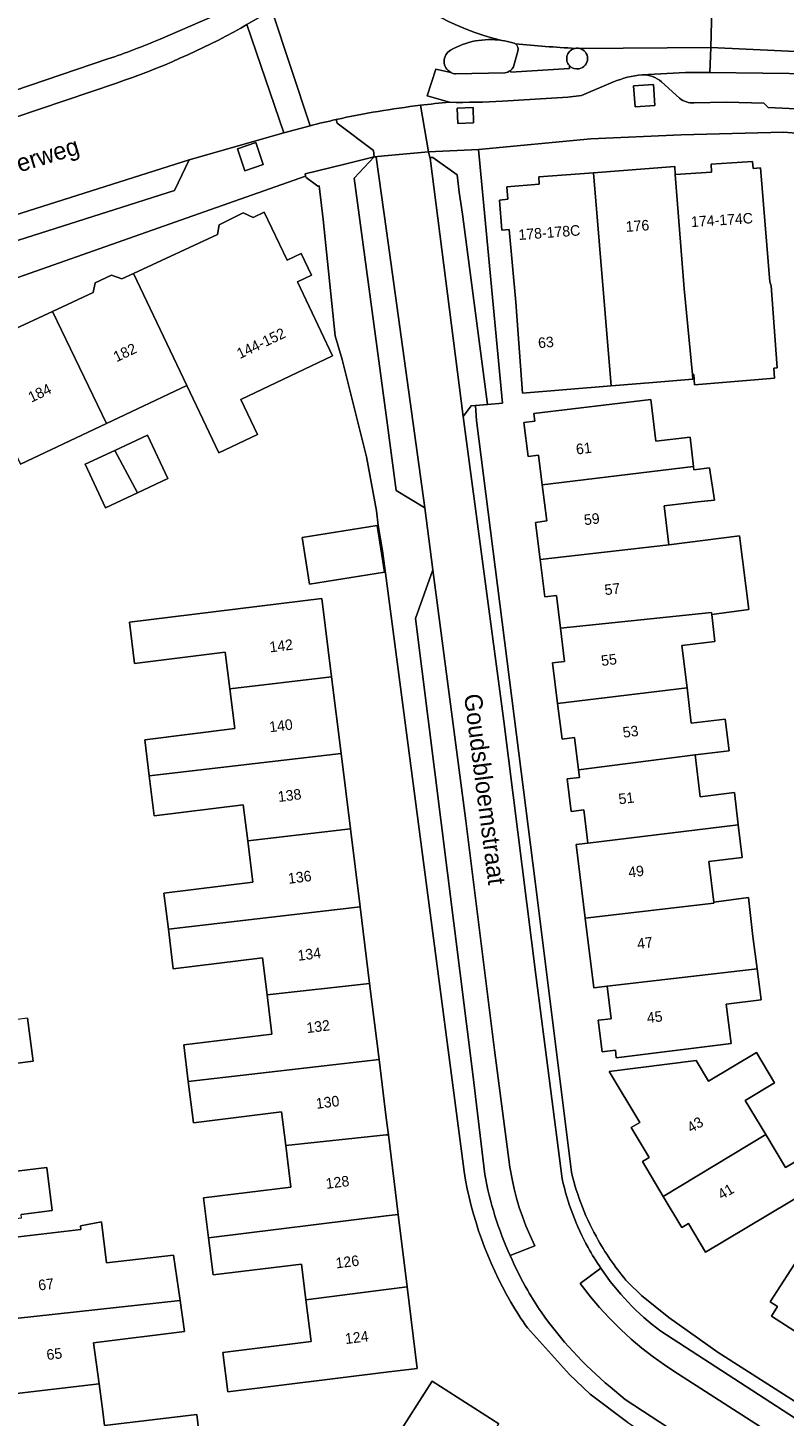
# Model space of a CAD drawing. Header units: metres. Extents: x 151448 to 154749, y 463108 to 465296.
# Tile 174 of 256: x 152975 to 153028, y 463570 to 463669. Entities that reach past the tile are written whole.
import ezdxf
from ezdxf.enums import TextEntityAlignment as Align

# ---------------------------------------------------------------- set-up
doc = ezdxf.new("R2010")
doc.units = ezdxf.units.M
for name, color, linetype, lineweight in [('B-PV-GR-GROENVOORZIENING-GV', 253, 'Continuous', 9), ('B-PV-OG-BEBOUWING-GV', 1, 'Continuous', 9), ('B-PV-OG-BEBOUWING-T18', 2, 'Continuous', 9), ('B-PV-OG-TERREIN_ERF-GV', 253, 'Continuous', 9), ('B-PV-OG-TOPOGRAFIE-T18', 2, 'Continuous', 9), ('B-PV-VH-GESLOTENVERHARDING_ASFALT-GV', 253, 'Continuous', 9), ('B-PV-VH-OPENVERHARDING_BETONSTRAATSTEEN-GV', 253, 'Continuous', 9), ('B-PV-VH-OPENVERHARDING_STRAATBAKSTEEN-GV', 253, 'Continuous', 9), ('B-PV-VH-OPENVERHARDING_TEGEL-GV', 253, 'Continuous', 9)]:
    doc.layers.add(name, color=color, linetype=linetype, lineweight=lineweight)
doc.styles.add('Drong', font='txt', dxfattribs={"height": 1.8})

msp = doc.modelspace()

# ---------------------------------------------------------------- linework, layer by layer
at = {"layer": 'B-PV-GR-GROENVOORZIENING-GV', "flags": 128}
for points in [[(153018.98, 463664.589), (153017.576, 463664.502), (153017.689, 463662.991), (153019.086, 463663.088)], [(153006.169, 463662.951), (153005.035, 463662.917), (153005.088, 463661.813), (153006.188, 463661.857)], [(152990.74, 463660.467), (152989.431, 463660.027), (152989.956, 463658.462), (152991.266, 463658.902)]]:
    msp.add_lwpolyline(points, close=True, dxfattribs=at)
at = {"layer": 'B-PV-OG-BEBOUWING-GV', "flags": 128}
for points in [[(153020.528, 463658.201), (153021.157, 463650.082), (153021.749, 463643.982), (153021.845, 463643.99), (153021.906, 463643.254), (153027.59, 463643.724), (153027.531, 463644.438), (153027.779, 463644.457), (153027.348, 463650.295), (153027.246, 463650.568), (153026.599, 463658.669), (153026.064, 463658.627), (153026.026, 463659.113), (153023.079, 463658.928), (153023.115, 463658.364)], [(153014.727, 463658.325), (153010.83, 463658.032), (153010.87, 463657.501), (153008.569, 463657.327), (153008.647, 463656.431), (153008.035, 463656.377), (153008.222, 463654.249), (153008.733, 463654.294), (153009.198, 463649.118), (153009.673, 463642.649), (153015.973, 463643.173)], [(153021.749, 463643.982), (153021.157, 463650.082), (153020.528, 463658.201), (153020.493, 463658.758), (153014.727, 463658.325), (153015.973, 463643.173), (153018.648, 463643.395), (153021.781, 463643.656)], [(152982.046, 463651.172), (152985.825, 463643.208), (152988.1, 463638.413), (152990.852, 463639.719), (152989.665, 463642.218), (152996.183, 463645.31), (152993.688, 463650.567), (152994.686, 463651.041), (152993.953, 463652.586), (152992.954, 463652.112), (152991.338, 463655.518), (152990.556, 463655.146), (152989.84, 463655.47), (152988.118, 463654.627), (152988.002, 463653.942)], [(152980.12, 463640.5), (152985.825, 463643.208), (152982.046, 463651.172), (152981.203, 463650.78), (152980.487, 463651.044), (152979.329, 463650.502), (152979.184, 463649.817), (152976.28, 463648.457)], [(152976.28, 463648.457), (152973.335, 463647.077), (152972.768, 463647.342), (152971.313, 463646.649), (152971.286, 463646.143), (152970.214, 463645.634), (152974.023, 463637.607), (152980.12, 463640.5)], [(153021.834, 463637.446), (153021.584, 463639.532), (153019.145, 463639.24), (153018.79, 463642.205), (153010.496, 463641.211), (153010.562, 463640.678), (153009.776, 463640.581), (153010.076, 463638.157), (153010.829, 463638.25), (153011.089, 463636.149)], [(152982.331, 463635.588), (152984.476, 463636.59), (152983.035, 463639.677), (152980.723, 463638.597)], [(152980.723, 463638.597), (152978.601, 463637.605), (152980.043, 463634.519), (152982.331, 463635.588)], [(153020.074, 463631.893), (153019.743, 463634.658), (153022.133, 463634.944), (153023.326, 463635.049), (153022.961, 463637.363), (153021.862, 463637.21), (153021.834, 463637.446), (153011.089, 463636.149), (153011.407, 463633.58), (153010.601, 463633.48), (153010.929, 463630.834)], [(152999.347, 463633.251), (152994.02, 463632.394), (152994.552, 463629.084), (152999.879, 463629.94)], [(153020.074, 463631.893), (153010.929, 463630.834), (153011.258, 463628.178), (153012.092, 463628.281), (153012.38, 463625.955), (153023.105, 463627.087), (153023.123, 463626.935), (153025.766, 463627.289), (153025.091, 463632.532)], [(152996.117, 463622.509), (152995.427, 463628.077), (152981.747, 463626.382), (152982.111, 463623.447), (152988.562, 463624.246), (152988.884, 463621.649)], [(153021.375, 463621.72), (153021.013, 463624.737), (153023.353, 463625.017), (153023.123, 463626.935), (153023.105, 463627.087), (153012.38, 463625.955), (153012.671, 463623.606), (153011.817, 463623.5), (153012.175, 463620.606)], [(152983.162, 463615.461), (152996.792, 463617.061), (152996.117, 463622.509), (152988.884, 463621.649), (152989.233, 463618.83), (152982.843, 463618.038)], [(153013.664, 463615.901), (153021.946, 463616.963), (153024.358, 463617.253), (153024.088, 463619.501), (153021.675, 463619.212), (153021.375, 463621.72), (153012.175, 463620.606), (153012.488, 463618.081), (153013.38, 463618.191)], [(152990.156, 463610.855), (152997.456, 463611.706), (152996.792, 463617.061), (152983.162, 463615.461), (152983.513, 463612.63), (152989.839, 463613.414)], [(153021.946, 463616.963), (153013.664, 463615.901), (153013.73, 463615.364), (153012.855, 463615.256), (153013.142, 463612.944), (153014.04, 463613.055), (153014.333, 463610.686), (153025.015, 463611.99), (153024.741, 463614.278), (153022.303, 463613.985)], [(152990.156, 463610.855), (152990.52, 463607.923), (152984.203, 463607.14), (152984.522, 463604.567), (152998.143, 463606.157), (152997.456, 463611.706)], [(153025.015, 463611.99), (153014.333, 463610.686), (153013.483, 463610.581), (153014.13, 463605.352), (153023.282, 463606.431), (153023.273, 463606.505), (153022.918, 463609.377), (153025.294, 463609.662)], [(153023.273, 463606.505), (153023.282, 463606.431), (153014.13, 463605.352), (153014.742, 463600.409), (153015.688, 463600.526), (153026.349, 463601.765), (153026.057, 463604.054), (153025.732, 463606.819)], [(152991.529, 463599.909), (152998.817, 463600.716), (152998.143, 463606.157), (152984.522, 463604.567), (152984.871, 463601.747), (152991.204, 463602.531)], [(153026.349, 463601.765), (153015.688, 463600.526), (153015.974, 463598.215), (153015.068, 463598.102), (153015.347, 463595.855), (153016.279, 463595.97), (153016.344, 463595.442), (153024.507, 463596.452), (153024.162, 463599.241), (153026.632, 463599.547)], [(152985.93, 463593.759), (152999.486, 463595.325), (152998.817, 463600.716), (152991.529, 463599.909), (152991.874, 463597.126), (152985.609, 463596.35)], [(152964.204, 463596.927), (152965.051, 463590.108), (152971.854, 463590.979), (152971.372, 463594.745), (152974.912, 463595.198), (152974.521, 463598.249)], [(153026.958, 463589.98), (153025.506, 463592.411), (153027.595, 463593.659), (153026.314, 463595.803), (153022.902, 463593.766), (153022.022, 463595.238), (153015.841, 463594.472), (153018.008, 463590.843), (153017.407, 463590.484), (153018.682, 463588.349), (153018.196, 463588.059), (153019.68, 463585.574)], [(152985.93, 463593.759), (152986.294, 463590.82), (152992.569, 463591.597), (152992.866, 463589.199), (153000, 463589.955), (153000.149, 463589.971), (153000, 463591.173), (152999.486, 463595.325)], [(152965.051, 463590.108), (152965.927, 463583.063), (152974.087, 463584.078), (152974.058, 463584.315), (152976.262, 463584.589), (152975.881, 463587.654), (152972.336, 463587.214), (152971.854, 463590.979)], [(153000.149, 463589.971), (153000, 463589.955), (152992.866, 463589.199), (152993.231, 463586.252), (152987.015, 463585.482), (152987.365, 463582.658), (153000, 463584.208), (153000.85, 463584.313)], [(153026.958, 463589.98), (153019.68, 463585.574), (153020.997, 463583.369), (153021.475, 463583.654), (153022.683, 463581.631), (153031.605, 463586.96), (153030.455, 463588.886), (153028.359, 463587.634)], [(153037.335, 463584.373), (153035.645, 463585.482), (153034.224, 463583.27), (153031.671, 463584.917), (153027.273, 463578.097), (153027.8, 463577.763), (153027.364, 463577.077), (153029.37, 463575.803), (153029.807, 463576.491), (153031.53, 463575.397)], [(153001.487, 463579.171), (153000.85, 463584.313), (153000, 463584.208), (152987.365, 463582.658), (152987.693, 463580.007), (152993.974, 463580.785), (152994.29, 463578.236), (153000, 463578.977)], [(152972.108, 463576.747), (152985.352, 463578.202), (152984.888, 463581.42), (152980.131, 463580.88), (152979.78, 463583.772), (152978.267, 463583.502), (152978.297, 463583.244), (152971.434, 463582.429)], [(152994.29, 463578.236), (152994.656, 463575.282), (152988.395, 463574.506), (152988.742, 463571.702), (153000, 463573.097), (153002.206, 463573.371), (153001.487, 463579.171), (153000, 463578.977)], [(152985.352, 463578.202), (152972.108, 463576.747), (152972.735, 463571.467), (152979.595, 463572.281), (152979.189, 463575.198), (152985.671, 463575.987)], [(152972.735, 463571.467), (152973.388, 463565.963), (152986.86, 463567.434), (152986.546, 463570.084), (152979.988, 463569.306), (152979.871, 463570.296), (152979.595, 463572.281)], [(153004.295, 463563.625), (153008, 463569.439), (153003.274, 463572.464), (153000, 463567.349), (152995.968, 463561.051), (152998.695, 463559.328), (153000, 463561.393), (153002.233, 463564.927)]]:
    msp.add_lwpolyline(points, close=True, dxfattribs=at)
at = {"layer": 'B-PV-OG-TERREIN_ERF-GV', "flags": 128}
for points in [[(153034.467, 463660.729), (153028.224, 463661.191), (153020.961, 463661.022), (153014.526, 463660.737), (153006.548, 463659.973), (153008.259, 463641.946), (153007.19, 463641.849), (153006.33, 463641.777), (153006.419, 463640.722), (153010.577, 463607.975), (153013.152, 463587.308)], [(153005.536, 463587.359), (153000, 463629.514), (152999.745, 463631.455), (152999.424, 463633.257), (152999.299, 463634.298), (152998.594, 463638.134), (152996.86, 463645.06), (152996.375, 463646.724), (152995.525, 463654.993), (152995.233, 463657.383), (152995.132, 463657.364), (152994.3, 463657.973), (152994.254, 463658.067), (152986.26, 463655.261), (152969.305, 463649.288)], [(152973.335, 463647.077), (152976.28, 463648.457), (152979.184, 463649.817), (152979.329, 463650.502), (152980.487, 463651.044), (152981.203, 463650.78), (152982.046, 463651.172), (152988.002, 463653.942), (152988.118, 463654.627), (152989.84, 463655.47), (152990.556, 463655.146), (152991.338, 463655.518), (152992.954, 463652.112), (152993.953, 463652.586), (152994.686, 463651.041), (152993.688, 463650.567), (152996.183, 463645.31), (152989.665, 463642.218), (152990.852, 463639.719), (152988.1, 463638.413), (152985.825, 463643.208), (152980.12, 463640.5), (152974.023, 463637.607)], [(152974.521, 463598.249), (152974.912, 463595.198), (152971.372, 463594.745)], [(152972.336, 463587.214), (152975.881, 463587.654), (152976.262, 463584.589), (152974.058, 463584.315)], [(153029.37, 463575.803), (153027.364, 463577.077), (153027.8, 463577.763), (153027.273, 463578.097), (153031.671, 463584.917)], [(153017.179, 463579.474), (153018.136, 463578.556), (153020.078, 463576.989), (153023.572, 463574.508), (153039.066, 463564.619), (153047.155, 463559.543), (153054.589, 463554.731)], [(153017.171, 463569.536), (153014.482, 463571.545), (153013.017, 463572.936), (153010.025, 463576.253)], [(153000, 463567.349), (153003.274, 463572.464), (153008, 463569.439)]]:
    msp.add_lwpolyline(points, dxfattribs=at)
for points in [[(153015.973, 463643.173), (153009.673, 463642.649), (153009.198, 463649.118), (153008.733, 463654.294), (153008.222, 463654.249), (153008.035, 463656.377), (153008.647, 463656.431), (153008.569, 463657.327), (153010.87, 463657.501), (153010.83, 463658.032), (153014.727, 463658.325), (153020.493, 463658.758), (153020.528, 463658.201), (153023.115, 463658.364), (153023.079, 463658.928), (153026.026, 463659.113), (153026.064, 463658.627), (153026.599, 463658.669), (153027.246, 463650.568), (153027.348, 463650.295), (153027.779, 463644.457), (153027.531, 463644.438), (153027.59, 463643.724), (153021.906, 463643.254), (153021.845, 463643.99), (153021.749, 463643.982), (153021.781, 463643.656), (153018.648, 463643.395)], [(153023.123, 463626.935), (153023.353, 463625.017), (153021.013, 463624.737), (153021.375, 463621.72), (153021.675, 463619.212), (153024.088, 463619.501), (153024.358, 463617.253), (153021.946, 463616.963), (153022.303, 463613.985), (153024.741, 463614.278), (153025.015, 463611.99), (153025.294, 463609.662), (153022.918, 463609.377), (153023.273, 463606.505), (153025.732, 463606.819), (153026.057, 463604.054), (153026.349, 463601.765), (153026.632, 463599.547), (153024.162, 463599.241), (153024.507, 463596.452), (153016.344, 463595.442), (153016.279, 463595.97), (153015.347, 463595.855), (153015.068, 463598.102), (153015.974, 463598.215), (153015.688, 463600.526), (153014.742, 463600.409), (153014.13, 463605.352), (153013.483, 463610.581), (153014.333, 463610.686), (153014.04, 463613.055), (153013.142, 463612.944), (153012.855, 463615.256), (153013.73, 463615.364), (153013.664, 463615.901), (153013.38, 463618.191), (153012.488, 463618.081), (153012.175, 463620.606), (153011.817, 463623.5), (153012.671, 463623.606), (153012.38, 463625.955), (153012.092, 463628.281), (153011.258, 463628.178), (153010.929, 463630.834), (153010.601, 463633.48), (153011.407, 463633.58), (153011.089, 463636.149), (153010.829, 463638.25), (153010.076, 463638.157), (153009.776, 463640.581), (153010.562, 463640.678), (153010.496, 463641.211), (153018.79, 463642.205), (153019.145, 463639.24), (153021.584, 463639.532), (153021.834, 463637.446), (153021.862, 463637.21), (153022.961, 463637.363), (153023.326, 463635.049), (153022.133, 463634.944), (153019.743, 463634.658), (153020.074, 463631.893), (153025.091, 463632.532), (153025.766, 463627.289)], [(152982.331, 463635.588), (152980.043, 463634.519), (152978.601, 463637.605), (152980.723, 463638.597), (152983.035, 463639.677), (152984.476, 463636.59)], [(152999.347, 463633.251), (152999.879, 463629.94), (152994.552, 463629.084), (152994.02, 463632.394)], [(153000.85, 463584.313), (153001.487, 463579.171), (153002.206, 463573.371), (153000, 463573.097), (152988.742, 463571.702), (152988.395, 463574.506), (152994.656, 463575.282), (152994.29, 463578.236), (152993.974, 463580.785), (152987.693, 463580.007), (152987.365, 463582.658), (152987.015, 463585.482), (152993.231, 463586.252), (152992.866, 463589.199), (152992.569, 463591.597), (152986.294, 463590.82), (152985.93, 463593.759), (152985.609, 463596.35), (152991.874, 463597.126), (152991.529, 463599.909), (152991.204, 463602.531), (152984.871, 463601.747), (152984.522, 463604.567), (152984.203, 463607.14), (152990.52, 463607.923), (152990.156, 463610.855), (152989.839, 463613.414), (152983.513, 463612.63), (152983.162, 463615.461), (152982.843, 463618.038), (152989.233, 463618.83), (152988.884, 463621.649), (152988.562, 463624.246), (152982.111, 463623.447), (152981.747, 463626.382), (152995.427, 463628.077), (152996.117, 463622.509), (152996.792, 463617.061), (152997.456, 463611.706), (152998.143, 463606.157), (152998.817, 463600.716), (152999.486, 463595.325), (153000, 463591.173), (153000.149, 463589.971)], [(153019.68, 463585.574), (153018.196, 463588.059), (153018.682, 463588.349), (153017.407, 463590.484), (153018.008, 463590.843), (153015.841, 463594.472), (153022.022, 463595.238), (153022.902, 463593.766), (153026.314, 463595.803), (153027.595, 463593.659), (153025.506, 463592.411), (153026.958, 463589.98), (153028.359, 463587.634), (153030.455, 463588.886), (153031.605, 463586.96), (153022.683, 463581.631), (153021.475, 463583.654), (153020.997, 463583.369)], [(152972.108, 463576.747), (152971.434, 463582.429), (152978.297, 463583.244), (152978.267, 463583.502), (152979.78, 463583.772), (152980.131, 463580.88), (152984.888, 463581.42), (152985.352, 463578.202), (152985.671, 463575.987), (152979.189, 463575.198), (152979.595, 463572.281), (152979.871, 463570.296), (152979.988, 463569.306), (152986.546, 463570.084), (152986.86, 463567.434), (152987.195, 463564.615), (152980.599, 463563.832), (152980.914, 463561.184), (152974.052, 463560.37), (152973.388, 463565.963), (152972.735, 463571.467)]]:
    msp.add_lwpolyline(points, close=True, dxfattribs=at)
at = {"layer": 'B-PV-OG-TERREIN_ERF-GV'}
for points in [[(153008.858, 463578.078, -0.092634), (153005.536, 463587.359)], [(153013.152, 463587.308, 0.069825), (153015.066, 463582.471)], [(153015.066, 463582.471, 0.049263), (153017.179, 463579.474)], [(153010.025, 463576.253, -0.02011), (153008.858, 463578.078)]]:
    msp.add_lwpolyline(points, format="xyb", dxfattribs=at)
at = {"layer": 'B-PV-VH-GESLOTENVERHARDING_ASFALT-GV'}
for points in [[(153008.208, 463667.723, -0.141628), (152999.117, 463672.885)], [(152999.117, 463672.885, 0.141628), (153008.208, 463667.723)], [(153008.208, 463667.723, 0.165761), (153004.565, 463667.037)], [(153004.565, 463667.037, -0.165761), (153008.208, 463667.723)], [(153009.002, 463667.551, 0.035247), (153008.208, 463667.723)], [(153008.208, 463667.723, -0.035247), (153009.002, 463667.551)], [(153004.565, 463667.037, 0.586347), (153004.594, 463665.439)], [(153004.594, 463665.439, -0.586347), (153004.565, 463667.037)], [(153009.18, 463667.475, 0.101762), (153009.002, 463667.551)], [(153009.002, 463667.551, -0.101762), (153009.18, 463667.475)], [(153009.353, 463666.969, 0.325837), (153009.18, 463667.475)], [(153009.18, 463667.475, 0.011526), (153013.427, 463667.158)], [(153013.427, 463667.158, 0.592186), (153013.016, 463665.93)], [(153013.732, 463667.152, 0.104942), (153013.427, 463667.158)], [(153013.427, 463667.158, -0.104942), (153013.732, 463667.152)], [(153013.702, 463665.707, 0.812437), (153013.732, 463667.152)], [(153013.732, 463667.152, -0.812437), (153013.702, 463665.707)], [(153008.835, 463665.591, 0.104233), (153009.03, 463665.836)], [(153013.016, 463665.93, 0.260852), (153013.702, 463665.707)], [(153013.702, 463665.707, -0.260852), (153013.016, 463665.93)], [(153004.594, 463665.439, 0.094817), (153004.925, 463665.336)], [(153004.925, 463665.336, -0.094817), (153004.594, 463665.439)], [(153008.424, 463665.415, 0.145375), (153008.835, 463665.591)], [(153008.835, 463665.591, -0.145375), (153008.424, 463665.415)], [(153016.139, 463664.767, -0.077709), (153018.187, 463665.274)], [(152996.444, 463662.099, -0.0241), (153002.423, 463663.113)], [(153002.423, 463663.113, -0.008233), (153004.491, 463663.326)], [(153004.491, 463663.326, 0.016184), (153008.26, 463663.401)], [(152994.593, 463661.663, -0.007528), (152996.444, 463662.099)]]:
    msp.add_lwpolyline(points, format="xyb", dxfattribs=at)
at = {"layer": 'B-PV-VH-GESLOTENVERHARDING_ASFALT-GV', "flags": 128}
for points in [[(153013.732, 463667.152), (153023.055, 463667.213), (153023.209, 463672.789)], [(153023.209, 463672.789), (153023.055, 463667.213), (153030.601, 463666.853), (153035.784, 463666.306), (153046.832, 463664.92), (153059.428, 463661.626), (153065.286, 463659.689), (153070.588, 463657.804), (153072.921, 463656.911), (153083.001, 463652.942), (153096.002, 463647.877)], [(152992.303, 463670.179), (152991.776, 463670.113), (152991.861, 463669.859), (152994.593, 463661.663)], [(153009.03, 463665.836), (153009.353, 463666.969)], [(153018.187, 463665.274), (153021.268, 463665.432), (153022.998, 463665.434), (153023.055, 463667.213), (153013.732, 463667.152)], [(153013.016, 463665.93), (153013.028, 463665.737), (153008.847, 463665.47), (153008.835, 463665.591)], [(153004.491, 463663.326), (153002.898, 463663.778), (153003.531, 463665.673), (153004.594, 463665.439)], [(153004.594, 463665.439), (153003.531, 463665.673), (153002.898, 463663.778), (153004.491, 463663.326)], [(153004.925, 463665.336), (153008.424, 463665.415)], [(153008.424, 463665.415), (153004.925, 463665.336)], [(153008.26, 463663.401), (153012.912, 463663.695), (153013.882, 463663.819), (153016.139, 463664.767)]]:
    msp.add_lwpolyline(points, dxfattribs=at)
msp.add_lwpolyline([(153095.449, 463646.465), (153096.002, 463647.877), (153083.001, 463652.942), (153072.921, 463656.911), (153070.588, 463657.804), (153065.286, 463659.689), (153059.428, 463661.626), (153046.832, 463664.92), (153035.784, 463666.306), (153030.601, 463666.853), (153023.055, 463667.213), (153022.998, 463665.434), (153030.517, 463665.355), (153035.637, 463664.813), (153046.566, 463663.444), (153054.757, 463661.493), (153058.959, 463660.204), (153059.384, 463660.062), (153064.797, 463658.271), (153070.077, 463656.391), (153072.312, 463655.542), (153082.45, 463651.546)], close=True, dxfattribs=at)
at = {"layer": 'B-PV-VH-OPENVERHARDING_BETONSTRAATSTEEN-GV', "flags": 128}
for points in [[(152989.778, 463670.34), (152983.926, 463667.822)], [(152989.674, 463668.6), (152990.093, 463668.845), (152991.861, 463669.859), (152991.776, 463670.113), (152990.55, 463670.412)], [(152980.214, 463666.408), (152973.601, 463664.155), (152960.575, 463659.873), (152959.286, 463659.449), (152959.063, 463659.333), (152958.819, 463659.106), (152958.726, 463658.969), (152957.881, 463657.515), (152957.49, 463657.005)], [(152957.49, 463657.005), (152959.126, 463657.536), (152971.699, 463661.617), (152980.841, 463664.689)], [(153008.796, 463581.39), (153010.561, 463582.089), (153010.192, 463582.866), (153009.921, 463583.506), (153009.677, 463584.151), (153009.455, 463584.804), (153009.255, 463585.466), (153009.081, 463586.137), (153008.935, 463586.813), (153008.784, 463587.662), (153007.69, 463595.969), (153005.646, 463612.262), (153003.321, 463630.102), (153002.09, 463626.647), (153006.154, 463594.265), (153006.995, 463587.158)], [(153015.238, 463580.502), (153013.788, 463579.4), (153014.517, 463578.453), (153015.161, 463577.697), (153015.832, 463576.964), (153016.677, 463576.124), (153017.41, 463575.453), (153018.17, 463574.813), (153018.957, 463574.2), (153019.761, 463573.622), (153020.424, 463573.182), (153032.428, 463565.48), (153047.264, 463555.884), (153057.921, 463549.035), (153057.252, 463551.769), (153031.639, 463568.152), (153019.518, 463576.004)]]:
    msp.add_lwpolyline(points, dxfattribs=at)
for points in [[(152992.712, 463661.165), (152994.593, 463661.663), (152991.861, 463669.859), (152990.093, 463668.845)], [(152985.996, 463659.235), (152961.131, 463651.358), (152963.218, 463650.135), (152984.95, 463657.052)], [(152999.145, 463659.444), (152997.712, 463657.946), (153000.001, 463641.102), (153000.704, 463635.746), (153002.734, 463634.506), (153000.019, 463654.195), (152999.28, 463659.419)], [(153007.19, 463641.849), (153005.428, 463655.376), (153005.187, 463656.929), (153005.03, 463658.163), (153003.305, 463659.414), (153003.103, 463659.396), (153003.112, 463659.361), (153005.468, 463641.004), (153006.03, 463641.753), (153006.33, 463641.777)]]:
    msp.add_lwpolyline(points, close=True, dxfattribs=at)
at = {"layer": 'B-PV-VH-OPENVERHARDING_BETONSTRAATSTEEN-GV'}
for points in [[(152983.926, 463667.822, -0.02422), (152980.214, 463666.408)], [(152980.841, 463664.689, 0.044071), (152989.674, 463668.6)], [(153006.995, 463587.158, 0.059826), (153008.796, 463581.39)], [(153019.518, 463576.004, -0.085895), (153015.238, 463580.502)]]:
    msp.add_lwpolyline(points, format="xyb", dxfattribs=at)
at = {"layer": 'B-PV-VH-OPENVERHARDING_STRAATBAKSTEEN-GV', "flags": 128}
for points in [[(152959.126, 463657.536), (152961.131, 463651.358), (152985.996, 463659.235), (152992.712, 463661.165), (152990.093, 463668.845), (152989.674, 463668.6)], [(153054.757, 463661.493), (153046.566, 463663.444), (153035.637, 463664.813), (153030.517, 463665.355), (153022.998, 463665.434), (153021.268, 463665.432), (153018.187, 463665.274)], [(153019.557, 463664.775), (153020.835, 463663.609)], [(152980.841, 463664.689), (152971.699, 463661.617), (152959.126, 463657.536)], [(153021.878, 463663.288), (153024.176, 463663.329), (153026.837, 463663.253), (153027.137, 463662.957), (153030.113, 463662.824), (153030.379, 463663.123), (153033.266, 463662.989), (153040.858, 463662.075), (153046.516, 463661.182), (153051.252, 463660.194)], [(153012.501, 463586.829), (153010.641, 463601.132), (153008.346, 463619.36), (153005.468, 463641.004), (153003.112, 463659.361), (153003.103, 463659.396), (153003.001, 463659.813), (152999.877, 463659.515), (152999.145, 463659.444), (152999.28, 463659.419), (153000.019, 463654.195), (153002.734, 463634.506), (153003.321, 463630.102)], [(153003.321, 463630.102), (153005.646, 463612.262), (153007.69, 463595.969), (153008.784, 463587.662), (153008.935, 463586.813), (153009.081, 463586.137), (153009.255, 463585.466), (153009.455, 463584.804), (153009.677, 463584.151), (153009.921, 463583.506), (153010.192, 463582.866), (153010.561, 463582.089), (153008.796, 463581.39)], [(153072.55, 463541.508), (153061.113, 463546.987), (153061.085, 463546.998), (153057.921, 463549.035), (153047.264, 463555.884), (153032.428, 463565.48), (153020.424, 463573.182), (153019.761, 463573.622), (153018.957, 463574.2), (153018.17, 463574.813), (153017.41, 463575.453), (153016.677, 463576.124), (153015.832, 463576.964), (153015.161, 463577.697), (153014.517, 463578.453), (153013.788, 463579.4), (153015.238, 463580.502)], [(153015.909, 463572.059), (153016.984, 463571.171), (153024.298, 463566.388), (153034.716, 463559.777), (153046.21, 463552.397), (153063.524, 463541.387), (153096.35, 463528.552), (153097.344, 463531.742), (153088.997, 463534.911), (153073.703, 463540.874), (153073.434, 463540.991)]]:
    msp.add_lwpolyline(points, dxfattribs=at)
at = {"layer": 'B-PV-VH-OPENVERHARDING_STRAATBAKSTEEN-GV'}
for points in [[(152989.674, 463668.6, -0.044071), (152980.841, 463664.689)], [(153018.187, 463665.274, -0.192019), (153019.557, 463664.775)], [(153020.835, 463663.609, 0.175638), (153021.878, 463663.288)], [(153014.345, 463581.952, -0.072169), (153012.501, 463586.829)], [(153015.238, 463580.502, -0.024275), (153014.345, 463581.952)], [(153008.796, 463581.39, 0.027419), (153010.048, 463578.916)], [(153010.048, 463578.916, 0.018495), (153011.002, 463577.39)], [(153011.002, 463577.39, 0.065834), (153015.909, 463572.059)]]:
    msp.add_lwpolyline(points, format="xyb", dxfattribs=at)
at = {"layer": 'B-PV-VH-OPENVERHARDING_TEGEL-GV', "flags": 128}
for points in [[(152983.926, 463667.822), (152989.778, 463670.34)], [(153009.353, 463666.969), (153009.03, 463665.836)], [(152973.601, 463664.155), (152980.214, 463666.408)], [(153008.835, 463665.591), (153008.847, 463665.47), (153013.028, 463665.737), (153013.016, 463665.93)], [(153016.139, 463664.767), (153013.882, 463663.819), (153012.912, 463663.695), (153008.26, 463663.401)], [(153020.835, 463663.609), (153019.557, 463664.775)], [(152999.145, 463659.444), (152999.877, 463659.515), (153003.001, 463659.813), (153002.423, 463663.113)], [(153002.423, 463663.113), (153003.001, 463659.813), (153006.548, 463659.973), (153014.526, 463660.737), (153020.961, 463661.022), (153028.224, 463661.191), (153034.467, 463660.729)], [(153051.252, 463660.194), (153046.516, 463661.182), (153040.858, 463662.075), (153033.266, 463662.989), (153030.379, 463663.123), (153030.113, 463662.824), (153027.137, 463662.957), (153026.837, 463663.253), (153024.176, 463663.329), (153021.878, 463663.288)], [(152954.175, 463644.453), (152954.247, 463643.966), (152958.236, 463644.926), (152964.889, 463645.753), (152970.036, 463646.226), (152969.305, 463649.288), (152986.26, 463655.261), (152994.254, 463658.067), (152994.231, 463658.232), (152997.05, 463658.929), (152999.145, 463659.444), (152999.099, 463659.897), (152996.509, 463661.833), (152996.444, 463662.099)], [(152996.444, 463662.099), (152996.509, 463661.833), (152999.099, 463659.897), (152999.145, 463659.444)], [(152994.593, 463661.663), (152992.712, 463661.165), (152985.996, 463659.235), (152984.95, 463657.052), (152963.218, 463650.135), (152961.131, 463651.358)], [(153003.321, 463630.102), (153002.734, 463634.506), (153000.704, 463635.746), (153000.001, 463641.102), (152997.712, 463657.946), (152999.145, 463659.444), (152997.05, 463658.929), (152994.231, 463658.232), (152994.254, 463658.067), (152994.3, 463657.973), (152995.132, 463657.364), (152995.233, 463657.383), (152995.525, 463654.993), (152996.375, 463646.724), (152996.86, 463645.06), (152998.594, 463638.134), (152999.299, 463634.298), (152999.424, 463633.257), (152999.745, 463631.455), (153000, 463629.514), (153005.536, 463587.359)], [(153013.152, 463587.308), (153010.577, 463607.975), (153006.419, 463640.722), (153006.33, 463641.777), (153006.03, 463641.753), (153005.468, 463641.004), (153008.346, 463619.36), (153010.641, 463601.132), (153012.501, 463586.829)], [(153006.995, 463587.158), (153006.154, 463594.265), (153002.09, 463626.647), (153003.321, 463630.102)], [(153054.589, 463554.731), (153047.155, 463559.543), (153039.066, 463564.619), (153023.572, 463574.508), (153020.078, 463576.989), (153018.136, 463578.556), (153017.179, 463579.474)], [(153010.025, 463576.253), (153013.017, 463572.936), (153014.482, 463571.545), (153017.171, 463569.536), (153020.634, 463567.232), (153040.038, 463554.835), (153059.675, 463542.24), (153059.558, 463541.946), (153062.845, 463539.894), (153065.767, 463538.776), (153066.499, 463538.496), (153065.536, 463536.215), (153065.976, 463536.066), (153067.331, 463536.888), (153068.656, 463537.232), (153070.091, 463537.107), (153073.874, 463535.861), (153133.237, 463512.762)], [(153019.518, 463576.004), (153031.639, 463568.152), (153057.252, 463551.769), (153057.921, 463549.035), (153061.085, 463546.998), (153061.113, 463546.987)], [(153133.191, 463516.005), (153131.084, 463514.834), (153126.761, 463516.478), (153101.777, 463526.199), (153100.58, 463528.593), (153098.744, 463528.525), (153097.694, 463528.536), (153096.35, 463528.552), (153063.524, 463541.387), (153046.21, 463552.397), (153034.716, 463559.777), (153024.298, 463566.388), (153016.984, 463571.171), (153015.909, 463572.059)]]:
    msp.add_lwpolyline(points, dxfattribs=at)
at = {"layer": 'B-PV-VH-OPENVERHARDING_TEGEL-GV'}
for points in [[(152980.214, 463666.408, 0.02422), (152983.926, 463667.822)], [(153013.427, 463667.158, -0.011526), (153009.18, 463667.475)], [(153009.18, 463667.475, -0.325837), (153009.353, 463666.969)], [(153013.016, 463665.93, -0.592186), (153013.427, 463667.158)], [(153009.03, 463665.836, -0.104233), (153008.835, 463665.591)], [(153018.187, 463665.274, 0.077709), (153016.139, 463664.767)], [(153019.557, 463664.775, 0.192019), (153018.187, 463665.274)], [(153002.423, 463663.113, 0.0241), (152996.444, 463662.099)], [(153004.491, 463663.326, 0.008233), (153002.423, 463663.113)], [(153008.26, 463663.401, -0.016184), (153004.491, 463663.326)], [(153021.878, 463663.288, -0.175638), (153020.835, 463663.609)], [(152996.444, 463662.099, 0.007528), (152994.593, 463661.663)], [(153005.536, 463587.359, 0.092634), (153008.858, 463578.078)], [(153008.796, 463581.39, -0.059826), (153006.995, 463587.158)], [(153012.501, 463586.829, 0.072169), (153014.345, 463581.952)], [(153015.066, 463582.471, -0.069825), (153013.152, 463587.308)], [(153014.345, 463581.952, 0.024275), (153015.238, 463580.502)], [(153017.179, 463579.474, -0.049263), (153015.066, 463582.471)], [(153010.048, 463578.916, -0.027419), (153008.796, 463581.39)], [(153015.238, 463580.502, 0.085895), (153019.518, 463576.004)], [(153011.002, 463577.39, -0.018495), (153010.048, 463578.916)], [(153008.858, 463578.078, 0.02011), (153010.025, 463576.253)], [(153015.909, 463572.059, -0.065834), (153011.002, 463577.39)]]:
    msp.add_lwpolyline(points, format="xyb", dxfattribs=at)
at = {"layer": 'B-PV-VH-OPENVERHARDING_TEGEL-GV', "flags": 128}
for points in [[(153018.98, 463664.589), (153019.086, 463663.088), (153017.689, 463662.991), (153017.576, 463664.502)], [(153006.169, 463662.951), (153006.188, 463661.857), (153005.088, 463661.813), (153005.035, 463662.917)], [(152990.74, 463660.467), (152991.266, 463658.902), (152989.956, 463658.462), (152989.431, 463660.027)], [(153007.19, 463641.849), (153008.259, 463641.946), (153006.548, 463659.973), (153003.001, 463659.813), (153003.103, 463659.396), (153003.305, 463659.414), (153005.03, 463658.163), (153005.187, 463656.929), (153005.428, 463655.376)]]:
    msp.add_lwpolyline(points, close=True, dxfattribs=at)

# ---------------------------------------------------------------- texts
at = {"layer": 'B-PV-OG-BEBOUWING-T18', "style": 'Drong'}
for s, rotation, p in [('176', 4.3, (153017.848, 463654.548)), ('174-174C', 3.6, (153023.851, 463654.969)), ('178-178C', 4.3, (153011.586, 463654.078)), ('144-152', 25.4, (152991.105, 463646.208)), ('182', 25.4, (152981.431, 463645.55)), ('63', 5.1, (153011.343, 463646.271)), ('184', 25.4, (152975.377, 463642.677)), ('61', 7.1, (153014.035, 463638.736)), ('59', 7.1, (153014.602, 463633.716)), ('57', 7.1, (153016.066, 463628.737)), ('142', 7.1, (152992.534, 463624.719)), ('55', 7.1, (153015.822, 463623.706)), ('140', 7.1, (152992.516, 463619.038)), ('53', 7.1, (153017.358, 463618.615)), ('138', 7.1, (152993.131, 463614.083)), ('51', 7.1, (153017.057, 463613.877)), ('136', 7.1, (152993.851, 463608.272)), ('49', 7.1, (153017.749, 463608.681)), ('47', 7.1, (153018.378, 463603.599)), ('134', 7.1, (152994.528, 463602.803)), ('45', 7.1, (153019.07, 463598.332)), ('132', 7.1, (152995.165, 463597.662)), ('130', 7.1, (152995.832, 463592.284)), ('43', 30.8, (153021.942, 463590.691)), ('128', 7.1, (152996.536, 463586.598)), ('41', 30.8, (153024.123, 463585.936)), ('126', 7.1, (152997.237, 463580.945)), ('67', 6.8, (152975.828, 463579.341)), ('124', 7.1, (152997.902, 463575.577)), ('65', 6.8, (152976.415, 463574.397))]:
    msp.add_text(s, height=0.75, rotation=rotation, dxfattribs=at).set_placement(p, align=Align.MIDDLE)
at = {"layer": 'B-PV-OG-TOPOGRAFIE-T18', "style": 'Drong'}
for s, rotation, p in [('Noordewierweg', 17.2, (152972.611, 463658.417)), ('Goudsbloemstraat', 277.3, (153007.034, 463614.529))]:
    msp.add_text(s, height=1.25, rotation=rotation, dxfattribs=at).set_placement(p, align=Align.MIDDLE)

doc.saveas('drawing.dxf')
